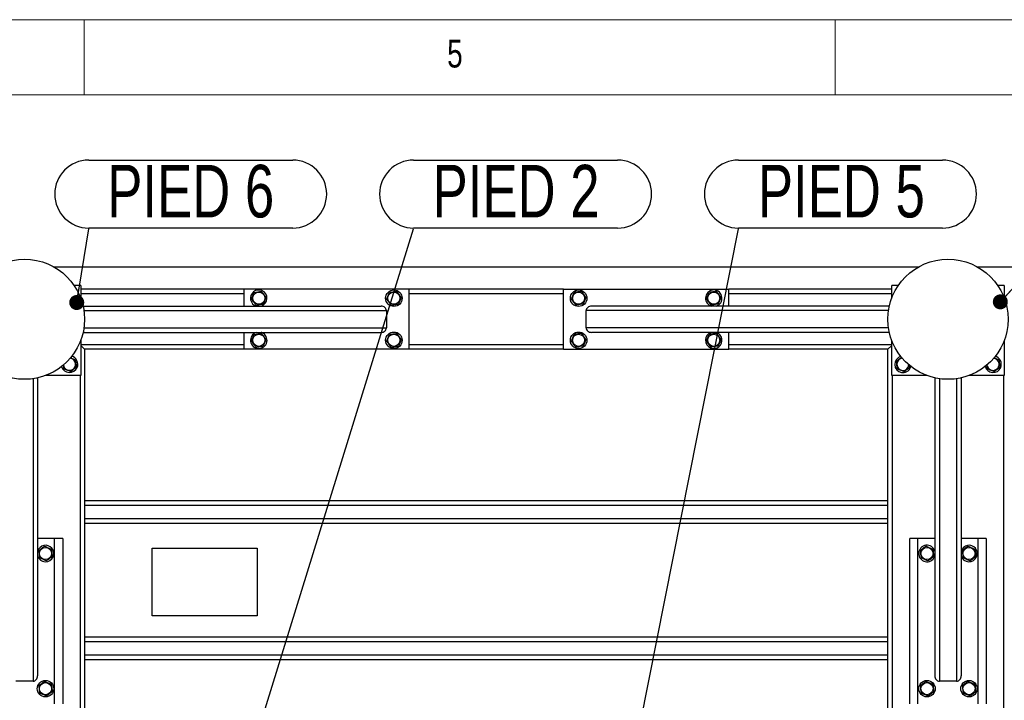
# Model space of a CAD drawing. Header units: millimetres. Extents: x 5 to 589, y 5 to 415.
# Tile 38 of 115: x 193 to 258, y 370 to 415. Entities that reach past the tile are written whole.
import ezdxf

# ---------------------------------------------------------------- set-up
doc = ezdxf.new("R2010")
doc.units = ezdxf.units.MM
doc.layers.add('NOTES', color=6, linetype='Continuous')
doc.layers.add('TRAIT-FORT', color=4, linetype='Continuous', lineweight=25)
doc.styles.add('SLDTEXTSTYLE0', font='TXT', dxfattribs={"width": 0.75})
doc.dimstyles.new('SLDDIMSTYLE3', dxfattribs={"dimtxt": 0.18, "dimasz": 1, "dimexe": 0, "dimexo": 0.0625, "dimgap": 0, "dimtad": 0, "dimtih": 1, "dimtoh": 1, "dimdec": 0, "dimrnd": 1e-09, "dimzin": 0, "dimdsep": 46, "dimtxsty": 'Standard', "dimblk1": 'DOT', "dimblk2": 'DOT', "dimsah": 1, "dimcen": 0.09, "dimadec": 0, "dimazin": 0, "dimtfac": 1, "dimtdec": 0, "dimtofl": 0, "dimtmove": 0, "dimatfit": 3, "dimldrblk": 'DOT', "dimfxl": 1, "dimfrac": 2, "dimtolj": 1, "dimtzin": 0, "dimarcsym": 0})

# ---------------------------------------------------------------- blocks, each defined once
blk = doc.blocks.new('SW_NOTE_14')
at = {"layer": 'NOTES', "color": 0}
for p, q in [((0, 4.574), (13.585, 4.574)), ((13.585, 0.046), (0, 0.046))]:
    blk.add_line(p, q, dxfattribs=at)
for centre, start, end in [((0, 2.31), 90, 270), ((13.585, 2.31), 270, 90)]:
    blk.add_arc(centre, 2.264, start, end, dxfattribs=at)
at = {"layer": 'NOTES', "color": 0, "insert": (6.794, 4.256), "char_height": 3.5, "attachment_point": 2, "style": 'SLDTEXTSTYLE0'}
blk.add_mtext('PIED 6', dxfattribs=at)
blk = doc.blocks.new('_DOT')
at = {"color": 0, "linetype": 'ByBlock', "lineweight": -2}
blk.add_line((-0.5, 0), (-1, 0), dxfattribs=at)
at = {"color": 0, "linetype": 'ByBlock', "const_width": 0.5}
blk.add_lwpolyline([(-0.25, 0, 1), (0.25, 0, 1)], format="xyb", close=True, dxfattribs=at)
blk = doc.blocks.new('SW_NOTE_26')
at = {"layer": 'NOTES', "color": 0}
for p, q in [((0, 4.574), (13.585, 4.574)), ((13.585, 0.046), (0, 0.046))]:
    blk.add_line(p, q, dxfattribs=at)
for centre, start, end in [((0, 2.31), 90, 270), ((13.585, 2.31), 270, 90)]:
    blk.add_arc(centre, 2.264, start, end, dxfattribs=at)
at = {"layer": 'NOTES', "color": 0, "insert": (6.824, 4.256), "char_height": 3.5, "attachment_point": 2, "style": 'SLDTEXTSTYLE0'}
blk.add_mtext('PIED 2', dxfattribs=at)
blk = doc.blocks.new('SW_NOTE_31')
at = {"layer": 'NOTES', "color": 0}
for p, q in [((0, 4.574), (13.585, 4.574)), ((13.585, 0.046), (0, 0.046))]:
    blk.add_line(p, q, dxfattribs=at)
for centre, start, end in [((0, 2.31), 90, 270), ((13.585, 2.31), 270, 90)]:
    blk.add_arc(centre, 2.264, start, end, dxfattribs=at)
at = {"layer": 'NOTES', "color": 0, "insert": (6.852, 4.256), "char_height": 3.5, "attachment_point": 2, "style": 'SLDTEXTSTYLE0'}
blk.add_mtext('PIED 5', dxfattribs=at)

msp = doc.modelspace()

# ---------------------------------------------------------------- linework, layer by layer
at = {"color": 7, "linetype": 'Continuous', "lineweight": 18}
for p, q in [((589, 415), (5, 415)), ((197, 415), (197, 410)), ((247, 410), (247, 415)), ((584, 410), (10, 410))]:
    msp.add_line(p, q, dxfattribs=at)
at = {"layer": 'TRAIT-FORT', "color": 4, "linetype": 'Continuous', "lineweight": 25}
for p, q in [((194.95676, 398.55196), (252.58377, 398.55196)), ((256.45676, 398.55196), (301.08377, 398.55196)), ((196.77027, 397.30196), (196.32745, 397.30196)), ((196.77027, 397.30196), (196.77027, 396.4439)), ((207.62027, 397.05196), (196.77027, 397.05196)), ((207.62027, 396.75196), (196.77027, 396.75196)), ((207.62027, 397.05196), (207.62027, 395.92696)), ((218.62027, 397.05196), (207.62027, 397.05196)), ((218.62027, 397.05196), (218.62027, 393.05196)), ((228.92027, 397.05196), (218.62027, 397.05196)), ((228.92027, 396.75196), (218.62027, 396.75196)), ((228.92027, 393.05196), (228.92027, 397.05196)), ((228.92027, 397.05196), (239.92027, 397.05196)), ((239.92027, 395.92696), (239.92027, 397.05196)), ((250.77027, 397.05196), (239.92027, 397.05196)), ((250.77027, 396.75196), (239.92027, 396.75196)), ((250.77027, 396.4439), (250.77027, 397.30196)), ((251.21308, 397.30196), (250.77027, 397.30196)), ((258.27027, 397.30196), (257.82745, 397.30196)), ((258.27027, 397.30196), (258.27027, 396.4439)), ((196.92339, 395.92696), (216.76467, 395.92696)), ((196.97872, 395.62696), (217.12027, 395.62696)), ((217.12027, 395.62696), (217.12027, 394.47696)), ((230.42027, 394.47696), (230.42027, 395.62696)), ((250.56181, 395.62696), (230.42027, 395.62696)), ((250.61714, 395.92696), (230.77586, 395.92696)), ((238.70959, 395.94391), (238.75633, 395.92696)), ((196.92339, 394.17696), (216.76467, 394.17696)), ((196.97872, 394.47696), (217.12027, 394.47696)), ((207.62027, 394.17696), (207.62027, 393.05196)), ((208.83094, 394.16001), (208.7842, 394.17696)), ((250.56181, 394.47696), (230.42027, 394.47696)), ((250.61714, 394.17696), (230.77586, 394.17696)), ((239.92027, 393.05196), (239.92027, 394.17696)), ((196.77027, 393.66002), (196.77027, 391.30196)), ((250.77027, 391.30196), (250.77027, 393.66002)), ((258.27027, 393.66002), (258.27027, 391.30196)), ((207.62027, 393.35196), (196.77027, 393.35196)), ((197.02027, 393.05196), (196.77027, 393.30196)), ((196.77027, 393.30196), (197.02027, 393.05196)), ((207.62027, 393.05196), (197.02027, 393.05196)), ((197.02027, 393.05196), (197.02027, 328.30196)), ((218.62027, 393.05196), (207.62027, 393.05196)), ((228.92027, 393.35196), (218.62027, 393.35196)), ((228.92027, 393.05196), (218.62027, 393.05196)), ((228.92027, 393.05196), (239.92027, 393.05196)), ((250.77027, 393.35196), (239.92027, 393.35196)), ((250.52027, 393.05196), (239.92027, 393.05196)), ((250.52027, 393.05196), (250.77027, 393.30196)), ((250.77027, 393.30196), (250.52027, 393.05196)), ((250.52027, 328.30196), (250.52027, 393.05196)), ((252.02832, 391.84128), (252.0535, 391.91721)), ((193.59527, 391.0935), (193.59527, 370.95196)), ((193.89527, 391.14884), (193.89527, 371.30755)), ((196.77027, 391.30196), (194.41221, 391.30196)), ((196.72027, 391.30196), (196.72027, 330.05196)), ((253.12832, 391.30196), (250.77027, 391.30196)), ((250.82027, 330.05196), (250.82027, 391.30196)), ((253.64527, 391.14884), (253.64527, 371.30755)), ((253.94527, 391.0935), (253.94527, 370.95196)), ((255.09527, 391.0935), (255.09527, 370.95196)), ((255.39527, 391.14884), (255.39527, 371.30755)), ((258.27027, 391.30196), (255.91221, 391.30196)), ((258.22027, 391.30196), (258.22027, 330.05196)), ((250.52027, 382.95862), (197.02027, 382.95862)), ((250.52027, 382.65862), (197.02027, 382.65862)), ((250.52027, 381.75862), (197.02027, 381.75862)), ((250.52027, 381.45862), (197.02027, 381.45862)), ((195.02027, 380.45196), (193.89527, 380.45196)), ((195.02027, 369.45196), (195.02027, 380.45196)), ((195.57027, 380.45196), (195.02027, 380.45196)), ((195.57027, 380.45196), (195.57027, 369.45196)), ((252.52027, 380.45196), (251.97027, 380.45196)), ((251.97027, 369.45196), (251.97027, 380.45196)), ((253.64527, 380.45196), (252.52027, 380.45196)), ((252.52027, 369.45196), (252.52027, 380.45196)), ((256.52027, 380.45196), (255.39527, 380.45196)), ((256.52027, 369.45196), (256.52027, 380.45196)), ((257.07027, 380.45196), (256.52027, 380.45196)), ((257.07027, 380.45196), (257.07027, 369.45196)), ((201.52027, 379.80196), (208.52027, 379.80196)), ((201.52027, 375.30196), (201.52027, 379.80196)), ((208.52027, 379.80196), (208.52027, 375.30196)), ((253.62832, 379.24128), (253.64527, 379.28802)), ((208.52027, 375.30196), (201.52027, 375.30196)), ((250.52027, 373.87728), (197.02027, 373.87728)), ((250.52027, 373.57728), (197.02027, 373.57728)), ((250.52027, 372.67728), (197.02027, 372.67728)), ((250.52027, 372.37728), (197.02027, 372.37728)), ((193.59527, 370.95196), (192.44527, 370.95196)), ((255.09527, 370.95196), (253.94527, 370.95196))]:
    msp.add_line(p, q, dxfattribs=at)
for centre, radius in [((193.02027, 395.05196), 4), ((254.52027, 395.05196), 4), ((208.62027, 396.45196), 0.40375), ((217.62027, 396.45196), 0.55), ((217.62027, 396.45196), 0.40375), ((229.92027, 396.45196), 0.55), ((229.92027, 396.45196), 0.40375), ((238.92027, 396.45196), 0.40375), ((217.62027, 393.65196), 0.55), ((229.92027, 393.65196), 0.55), ((208.62027, 393.65196), 0.40375), ((217.62027, 393.65196), 0.40375), ((229.92027, 393.65196), 0.40375), ((238.92027, 393.65196), 0.40375), ((194.42027, 379.45196), 0.40375), ((253.12027, 379.45196), 0.40375), ((255.92027, 379.45196), 0.40375), ((194.42027, 370.45196), 0.55), ((194.42027, 370.45196), 0.40375), ((253.12027, 370.45196), 0.55), ((253.12027, 370.45196), 0.40375), ((255.92027, 370.45196), 0.55), ((255.92027, 370.45196), 0.40375)]:
    msp.add_circle(centre, radius, dxfattribs=at)
for centre, radius, start, end in [((208.62027, 396.45196), 0.55, 67.4773264, 252.6585572), ((208.62027, 396.45196), 0.55, 287.3414428, 67.4773264), ((238.92027, 396.45196), 0.55, 287.3414428, 247.4773264), ((208.62027, 393.65196), 0.55, 107.3414428, 67.4773264), ((238.92027, 393.65196), 0.55, 107.3414428, 247.4773264), ((238.92027, 393.65196), 0.55, 247.4773264, 72.6585572), ((196.02027, 392.05196), 0.40375, 7.0937795, 84.1400794), ((196.02027, 392.05196), 0.55, 337.4773264, 74.5328947), ((251.52027, 392.05196), 0.55, 104.2408598, 337.4773264), ((251.52027, 392.05196), 0.40375, 95.8572414, 354.142756), ((257.52027, 392.05196), 0.40375, 7.0937795, 85.6992018), ((257.52027, 392.05196), 0.55, 337.4773264, 75.3912445), ((196.02027, 392.05196), 0.55, 195.4671195, 337.4773264), ((196.02027, 392.05196), 0.40375, 185.8599239, 7.0937795), ((257.52027, 392.05196), 0.55, 194.0593647, 337.4773264), ((257.52027, 392.05196), 0.40375, 183.8848843, 7.0937795), ((194.42027, 379.45196), 0.55, 337.4773264, 162.6585572), ((253.12027, 379.45196), 0.55, 17.3414428, 337.4773264), ((255.92027, 379.45196), 0.55, 337.4773264, 162.6585572), ((194.42027, 379.45196), 0.55, 197.3414428, 337.4773264), ((255.92027, 379.45196), 0.55, 197.3414428, 337.4773264)]:
    msp.add_arc(centre, radius, start, end, dxfattribs=at)
for centre, major_axis, start_param, end_param in [((216.76467, 395.62696), (0.35559, 0), 0, 1.57079633), ((230.77586, 395.62696), (-0.35559, 0), 4.71238898, 6.28318531), ((216.76467, 394.47696), (0.35559, 0), 4.71238898, 6.28318531), ((230.77586, 394.47696), (-0.35559, 0), 0, 1.57079633), ((193.59527, 371.30755), (0, -0.35559), 0, 1.57079633), ((253.94527, 371.30755), (0, -0.35559), 4.71238898, 6.28318531), ((255.09527, 371.30755), (0, -0.35559), 0, 1.57079633)]:
    msp.add_ellipse(centre, major_axis=major_axis, ratio=0.84366149, start_param=start_param, end_param=end_param, dxfattribs=at)
for points, knots in [([(208.13327, 396.39136), (208.14985, 396.43059), (208.18337, 396.50991), (208.23303, 396.62743), (208.2805, 396.73978), (208.3096, 396.80865), (208.32429, 396.8434)], [0, 0, 0, 0, 0.26460494, 0.53494775, 0.76534313, 1, 1, 1, 1]), ([(208.32429, 396.8434), (208.38625, 396.85112), (208.48872, 396.86387), (208.63735, 396.88236), (208.73734, 396.89481), (208.79486, 396.90197), (208.81128, 396.90401)], [0, 0, 0, 0, 0.38554949, 0.63764185, 0.89654625, 1, 1, 1, 1]), ([(209.10726, 396.51256), (209.08157, 396.54654), (209.02963, 396.61522), (208.95268, 396.71699), (208.87913, 396.81428), (208.83403, 396.87392), (208.81128, 396.90401)], [0, 0, 0, 0, 0.26460494, 0.53494775, 0.76534313, 1, 1, 1, 1]), ([(217.13327, 396.39136), (217.14985, 396.43059), (217.18337, 396.50991), (217.23303, 396.62743), (217.2805, 396.73978), (217.3096, 396.80865), (217.32429, 396.8434)], [0, 0, 0, 0, 0.26460494, 0.53494775, 0.76534313, 1, 1, 1, 1]), ([(217.32429, 396.8434), (217.38625, 396.85112), (217.48872, 396.86387), (217.63735, 396.88236), (217.73734, 396.89481), (217.79486, 396.90197), (217.81128, 396.90401)], [0, 0, 0, 0, 0.38554949, 0.63764185, 0.89654625, 1, 1, 1, 1]), ([(218.10726, 396.51256), (218.08157, 396.54654), (218.02963, 396.61522), (217.95268, 396.71699), (217.87913, 396.81428), (217.83403, 396.87392), (217.81128, 396.90401)], [0, 0, 0, 0, 0.26460494, 0.53494775, 0.76534313, 1, 1, 1, 1]), ([(229.43327, 396.39136), (229.44985, 396.43059), (229.48337, 396.50991), (229.53303, 396.62743), (229.5805, 396.73978), (229.6096, 396.80865), (229.62429, 396.8434)], [0, 0, 0, 0, 0.26460494, 0.53494775, 0.76534313, 1, 1, 1, 1]), ([(230.11128, 396.90401), (230.04932, 396.8963), (229.94684, 396.88355), (229.79821, 396.86505), (229.69822, 396.85261), (229.64071, 396.84545), (229.62429, 396.8434)], [0, 0, 0, 0, 0.38554949, 0.63764185, 0.89654625, 1, 1, 1, 1]), ([(230.40726, 396.51256), (230.38157, 396.54654), (230.32963, 396.61522), (230.25268, 396.71699), (230.17913, 396.81428), (230.13403, 396.87392), (230.11128, 396.90401)], [0, 0, 0, 0, 0.26460494, 0.53494775, 0.76534313, 1, 1, 1, 1]), ([(238.43327, 396.39136), (238.44985, 396.43059), (238.48337, 396.50991), (238.53303, 396.62743), (238.5805, 396.73978), (238.6096, 396.80865), (238.62429, 396.8434)], [0, 0, 0, 0, 0.26460494, 0.53494775, 0.76534313, 1, 1, 1, 1]), ([(239.11128, 396.90401), (239.04932, 396.8963), (238.94684, 396.88355), (238.79821, 396.86505), (238.69822, 396.85261), (238.64071, 396.84545), (238.62429, 396.8434)], [0, 0, 0, 0, 0.38554949, 0.63764185, 0.89654625, 1, 1, 1, 1]), ([(239.40726, 396.51256), (239.38157, 396.54654), (239.32963, 396.61522), (239.25268, 396.71699), (239.17913, 396.81428), (239.13403, 396.87392), (239.11128, 396.90401)], [0, 0, 0, 0, 0.26460494, 0.53494775, 0.76534313, 1, 1, 1, 1]), ([(208.13327, 396.39136), (208.15896, 396.35738), (208.2109, 396.2887), (208.28785, 396.18693), (208.3614, 396.08964), (208.4065, 396.03), (208.42925, 395.99991)], [0, 0, 0, 0, 0.26460494, 0.53494775, 0.76534313, 1, 1, 1, 1]), ([(208.42925, 395.99991), (208.49122, 396.00762), (208.59369, 396.02037), (208.74232, 396.03887), (208.84231, 396.05131), (208.89983, 396.05847), (208.91625, 396.06052)], [0, 0, 0, 0, 0.38554949, 0.63764185, 0.89654625, 1, 1, 1, 1]), ([(209.10726, 396.51256), (209.09068, 396.47333), (209.05716, 396.39401), (209.0075, 396.27649), (208.96003, 396.16414), (208.93093, 396.09527), (208.91625, 396.06052)], [0, 0, 0, 0, 0.26460494, 0.53494775, 0.76534313, 1, 1, 1, 1]), ([(217.13327, 396.39136), (217.15896, 396.35738), (217.2109, 396.2887), (217.28785, 396.18693), (217.3614, 396.08964), (217.4065, 396.03), (217.42925, 395.99991)], [0, 0, 0, 0, 0.26460494, 0.53494775, 0.76534313, 1, 1, 1, 1]), ([(217.42925, 395.99991), (217.49122, 396.00762), (217.59369, 396.02037), (217.74232, 396.03887), (217.84231, 396.05131), (217.89983, 396.05847), (217.91625, 396.06052)], [0, 0, 0, 0, 0.38554949, 0.63764185, 0.89654625, 1, 1, 1, 1]), ([(218.10726, 396.51256), (218.09068, 396.47333), (218.05716, 396.39401), (218.0075, 396.27649), (217.96003, 396.16414), (217.93093, 396.09527), (217.91625, 396.06052)], [0, 0, 0, 0, 0.26460494, 0.53494775, 0.76534313, 1, 1, 1, 1]), ([(229.43327, 396.39136), (229.45896, 396.35738), (229.5109, 396.2887), (229.58785, 396.18693), (229.6614, 396.08964), (229.7065, 396.03), (229.72925, 395.99991)], [0, 0, 0, 0, 0.26460494, 0.53494775, 0.76534313, 1, 1, 1, 1]), ([(230.21625, 396.06052), (230.15429, 396.0528), (230.05181, 396.04005), (229.90318, 396.02156), (229.80319, 396.00911), (229.74567, 396.00195), (229.72925, 395.99991)], [0, 0, 0, 0, 0.38554949, 0.63764185, 0.89654625, 1, 1, 1, 1]), ([(230.40726, 396.51256), (230.39068, 396.47333), (230.35716, 396.39401), (230.3075, 396.27649), (230.26003, 396.16414), (230.23093, 396.09527), (230.21625, 396.06052)], [0, 0, 0, 0, 0.26460494, 0.53494775, 0.76534313, 1, 1, 1, 1]), ([(238.43327, 396.39136), (238.45896, 396.35738), (238.5109, 396.2887), (238.58785, 396.18693), (238.6614, 396.08964), (238.7065, 396.03), (238.72925, 395.99991)], [0, 0, 0, 0, 0.26460494, 0.53494775, 0.76534313, 1, 1, 1, 1]), ([(239.21625, 396.06052), (239.15429, 396.0528), (239.05181, 396.04005), (238.90318, 396.02156), (238.80319, 396.00911), (238.74567, 396.00195), (238.72925, 395.99991)], [0, 0, 0, 0, 0.38554949, 0.63764185, 0.89654625, 1, 1, 1, 1]), ([(239.40726, 396.51256), (239.39068, 396.47333), (239.35716, 396.39401), (239.3075, 396.27649), (239.26003, 396.16414), (239.23093, 396.09527), (239.21625, 396.06052)], [0, 0, 0, 0, 0.26460494, 0.53494775, 0.76534313, 1, 1, 1, 1]), ([(208.32429, 394.0434), (208.38625, 394.05112), (208.48872, 394.06387), (208.63735, 394.08236), (208.73734, 394.09481), (208.79486, 394.10197), (208.81128, 394.10401)], [0, 0, 0, 0, 0.38554949, 0.63764185, 0.89654625, 1, 1, 1, 1]), ([(209.10726, 393.71256), (209.08157, 393.74654), (209.02963, 393.81522), (208.95268, 393.91699), (208.87913, 394.01428), (208.83403, 394.07392), (208.81128, 394.10401)], [0, 0, 0, 0, 0.26460494, 0.53494775, 0.76534313, 1, 1, 1, 1]), ([(217.32429, 394.0434), (217.38625, 394.05112), (217.48872, 394.06387), (217.63735, 394.08236), (217.73734, 394.09481), (217.79486, 394.10197), (217.81128, 394.10401)], [0, 0, 0, 0, 0.38554949, 0.63764185, 0.89654625, 1, 1, 1, 1]), ([(218.10726, 393.71256), (218.08157, 393.74654), (218.02963, 393.81522), (217.95268, 393.91699), (217.87913, 394.01428), (217.83403, 394.07392), (217.81128, 394.10401)], [0, 0, 0, 0, 0.26460494, 0.53494775, 0.76534313, 1, 1, 1, 1]), ([(230.11128, 394.10401), (230.04932, 394.0963), (229.94684, 394.08355), (229.79821, 394.06505), (229.69822, 394.05261), (229.64071, 394.04545), (229.62429, 394.0434)], [0, 0, 0, 0, 0.38554949, 0.63764185, 0.89654625, 1, 1, 1, 1]), ([(230.40726, 393.71256), (230.38157, 393.74654), (230.32963, 393.81522), (230.25268, 393.91699), (230.17913, 394.01428), (230.13403, 394.07392), (230.11128, 394.10401)], [0, 0, 0, 0, 0.26460494, 0.53494775, 0.76534313, 1, 1, 1, 1]), ([(239.11128, 394.10401), (239.04932, 394.0963), (238.94684, 394.08355), (238.79821, 394.06505), (238.69822, 394.05261), (238.64071, 394.04545), (238.62429, 394.0434)], [0, 0, 0, 0, 0.38554949, 0.63764185, 0.89654625, 1, 1, 1, 1]), ([(239.40726, 393.71256), (239.38157, 393.74654), (239.32963, 393.81522), (239.25268, 393.91699), (239.17913, 394.01428), (239.13403, 394.07392), (239.11128, 394.10401)], [0, 0, 0, 0, 0.26460494, 0.53494775, 0.76534313, 1, 1, 1, 1]), ([(208.13327, 393.59136), (208.14985, 393.63059), (208.18337, 393.70991), (208.23303, 393.82743), (208.2805, 393.93978), (208.3096, 394.00865), (208.32429, 394.0434)], [0, 0, 0, 0, 0.26460494, 0.53494775, 0.76534313, 1, 1, 1, 1]), ([(208.13327, 393.59136), (208.15896, 393.55738), (208.2109, 393.4887), (208.28785, 393.38693), (208.3614, 393.28964), (208.4065, 393.23), (208.42925, 393.19991)], [0, 0, 0, 0, 0.26460494, 0.53494775, 0.76534313, 1, 1, 1, 1]), ([(209.10726, 393.71256), (209.09068, 393.67333), (209.05716, 393.59401), (209.0075, 393.47649), (208.96003, 393.36414), (208.93093, 393.29527), (208.91625, 393.26052)], [0, 0, 0, 0, 0.26460494, 0.53494775, 0.76534313, 1, 1, 1, 1]), ([(217.13327, 393.59136), (217.14985, 393.63059), (217.18337, 393.70991), (217.23303, 393.82743), (217.2805, 393.93978), (217.3096, 394.00865), (217.32429, 394.0434)], [0, 0, 0, 0, 0.26460494, 0.53494775, 0.76534313, 1, 1, 1, 1]), ([(217.13327, 393.59136), (217.15896, 393.55738), (217.2109, 393.4887), (217.28785, 393.38693), (217.3614, 393.28964), (217.4065, 393.23), (217.42925, 393.19991)], [0, 0, 0, 0, 0.26460494, 0.53494775, 0.76534313, 1, 1, 1, 1]), ([(218.10726, 393.71256), (218.09068, 393.67333), (218.05716, 393.59401), (218.0075, 393.47649), (217.96003, 393.36414), (217.93093, 393.29527), (217.91625, 393.26052)], [0, 0, 0, 0, 0.26460494, 0.53494775, 0.76534313, 1, 1, 1, 1]), ([(229.43327, 393.59136), (229.44985, 393.63059), (229.48337, 393.70991), (229.53303, 393.82743), (229.5805, 393.93978), (229.6096, 394.00865), (229.62429, 394.0434)], [0, 0, 0, 0, 0.26460494, 0.53494775, 0.76534313, 1, 1, 1, 1]), ([(229.43327, 393.59136), (229.45896, 393.55738), (229.5109, 393.4887), (229.58785, 393.38693), (229.6614, 393.28964), (229.7065, 393.23), (229.72925, 393.19991)], [0, 0, 0, 0, 0.26460494, 0.53494775, 0.76534313, 1, 1, 1, 1]), ([(230.40726, 393.71256), (230.39068, 393.67333), (230.35716, 393.59401), (230.3075, 393.47649), (230.26003, 393.36414), (230.23093, 393.29527), (230.21625, 393.26052)], [0, 0, 0, 0, 0.26460494, 0.53494775, 0.76534313, 1, 1, 1, 1]), ([(238.43327, 393.59136), (238.44985, 393.63059), (238.48337, 393.70991), (238.53303, 393.82743), (238.5805, 393.93978), (238.6096, 394.00865), (238.62429, 394.0434)], [0, 0, 0, 0, 0.26460494, 0.53494775, 0.76534313, 1, 1, 1, 1]), ([(238.43327, 393.59136), (238.45896, 393.55738), (238.5109, 393.4887), (238.58785, 393.38693), (238.6614, 393.28964), (238.7065, 393.23), (238.72925, 393.19991)], [0, 0, 0, 0, 0.26460494, 0.53494775, 0.76534313, 1, 1, 1, 1]), ([(239.40726, 393.71256), (239.39068, 393.67333), (239.35716, 393.59401), (239.3075, 393.47649), (239.26003, 393.36414), (239.23093, 393.29527), (239.21625, 393.26052)], [0, 0, 0, 0, 0.26460494, 0.53494775, 0.76534313, 1, 1, 1, 1]), ([(208.42925, 393.19991), (208.49122, 393.20762), (208.59369, 393.22037), (208.74232, 393.23887), (208.84231, 393.25131), (208.89983, 393.25847), (208.91625, 393.26052)], [0, 0, 0, 0, 0.38554949, 0.63764185, 0.89654625, 1, 1, 1, 1]), ([(217.42925, 393.19991), (217.49122, 393.20762), (217.59369, 393.22037), (217.74232, 393.23887), (217.84231, 393.25131), (217.89983, 393.25847), (217.91625, 393.26052)], [0, 0, 0, 0, 0.38554949, 0.63764185, 0.89654625, 1, 1, 1, 1]), ([(230.21625, 393.26052), (230.15429, 393.2528), (230.05181, 393.24005), (229.90318, 393.22156), (229.80319, 393.20911), (229.74567, 393.20195), (229.72925, 393.19991)], [0, 0, 0, 0, 0.38554949, 0.63764185, 0.89654625, 1, 1, 1, 1]), ([(239.21625, 393.26052), (239.15429, 393.2528), (239.05181, 393.24005), (238.90318, 393.22156), (238.80319, 393.20911), (238.74567, 393.20195), (238.72925, 393.19991)], [0, 0, 0, 0, 0.38554949, 0.63764185, 0.89654625, 1, 1, 1, 1]), ([(196.08668, 392.48528), (196.12501, 392.46908), (196.19846, 392.43805), (196.30812, 392.39171), (196.37697, 392.36262), (196.41171, 392.34794)], [0, 0, 0, 0, 0.35098757, 0.67252018, 1, 1, 1, 1]), ([(196.41171, 392.34794), (196.41942, 392.28598), (196.43217, 392.18351), (196.45067, 392.03488), (196.46311, 391.93488), (196.47027, 391.87737), (196.47231, 391.86095)], [0, 0, 0, 0, 0.38554949, 0.63764185, 0.89654625, 1, 1, 1, 1]), ([(251.43388, 392.51946), (251.40843, 392.50021), (251.34824, 392.4547), (251.25521, 392.38436), (251.15796, 392.31082), (251.09831, 392.26573), (251.06822, 392.24297)], [0, 0, 0, 0, 0.21217972, 0.50179487, 0.74861479, 1, 1, 1, 1]), ([(251.06822, 392.24297), (251.07593, 392.18101), (251.08868, 392.07854), (251.10718, 391.92991), (251.11962, 391.82991), (251.12678, 391.7724), (251.12882, 391.75598)], [0, 0, 0, 0, 0.38554949, 0.63764185, 0.89654625, 1, 1, 1, 1]), ([(257.58668, 392.48528), (257.62501, 392.46908), (257.69846, 392.43805), (257.80812, 392.39171), (257.87697, 392.36262), (257.91171, 392.34794)], [0, 0, 0, 0, 0.350987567, 0.672520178, 1, 1, 1, 1]), ([(257.91171, 392.34794), (257.91942, 392.28598), (257.93217, 392.18351), (257.95067, 392.03488), (257.96311, 391.93488), (257.97027, 391.87737), (257.97231, 391.86095)], [0, 0, 0, 0, 0.38554949, 0.63764185, 0.89654625, 1, 1, 1, 1]), ([(195.59802, 392.00352), (195.60101, 391.97945), (195.60932, 391.9127), (195.61962, 391.82991), (195.62678, 391.7724), (195.62882, 391.75598)], [0, 0, 0, 0, 0.28721744, 0.79649959, 1, 1, 1, 1]), ([(196.08087, 391.56497), (196.04164, 391.58155), (195.96231, 391.61506), (195.84479, 391.66472), (195.73245, 391.71219), (195.66357, 391.7413), (195.62882, 391.75598)], [0, 0, 0, 0, 0.26460494, 0.53494775, 0.76534313, 1, 1, 1, 1]), ([(196.08087, 391.56497), (196.11484, 391.59066), (196.18353, 391.64259), (196.2853, 391.71954), (196.38258, 391.7931), (196.44222, 391.83819), (196.47231, 391.86095)], [0, 0, 0, 0, 0.26460494, 0.53494775, 0.76534313, 1, 1, 1, 1]), ([(251.58087, 391.56497), (251.54164, 391.58155), (251.46231, 391.61506), (251.34479, 391.66472), (251.23245, 391.71219), (251.16357, 391.7413), (251.12882, 391.75598)], [0, 0, 0, 0, 0.26460494, 0.53494775, 0.76534313, 1, 1, 1, 1]), ([(251.58087, 391.56497), (251.61484, 391.59066), (251.68353, 391.64259), (251.7853, 391.71954), (251.88258, 391.7931), (251.94222, 391.83819), (251.97231, 391.86095)], [0, 0, 0, 0, 0.26460494, 0.53494775, 0.76534313, 1, 1, 1, 1]), ([(251.95683, 391.98539), (251.95996, 391.96022), (251.96519, 391.91816), (251.97027, 391.87734), (251.97231, 391.86095)], [0, 0, 0, 0, 0.59842404, 1, 1, 1, 1]), ([(257.09802, 392.00352), (257.10101, 391.97945), (257.10932, 391.9127), (257.11962, 391.82991), (257.12678, 391.7724), (257.12882, 391.75598)], [0, 0, 0, 0, 0.28721744, 0.79649959, 1, 1, 1, 1]), ([(257.58087, 391.56497), (257.54164, 391.58155), (257.46231, 391.61506), (257.34479, 391.66472), (257.23245, 391.71219), (257.16357, 391.7413), (257.12882, 391.75598)], [0, 0, 0, 0, 0.26460494, 0.53494775, 0.76534313, 1, 1, 1, 1]), ([(257.58087, 391.56497), (257.61484, 391.59066), (257.68353, 391.64259), (257.7853, 391.71954), (257.88258, 391.7931), (257.94222, 391.83819), (257.97231, 391.86095)], [0, 0, 0, 0, 0.26460494, 0.53494775, 0.76534313, 1, 1, 1, 1]), ([(194.35966, 379.93895), (194.32569, 379.91326), (194.257, 379.86133), (194.15523, 379.78438), (194.05795, 379.71082), (193.99831, 379.66573), (193.96822, 379.64297)], [0, 0, 0, 0, 0.26460494, 0.53494775, 0.76534313, 1, 1, 1, 1]), ([(194.35966, 379.93895), (194.3989, 379.92237), (194.47822, 379.88886), (194.59574, 379.8392), (194.70808, 379.79173), (194.77696, 379.76262), (194.81171, 379.74794)], [0, 0, 0, 0, 0.26460494, 0.53494775, 0.76534313, 1, 1, 1, 1]), ([(194.81171, 379.74794), (194.81942, 379.68598), (194.83217, 379.58351), (194.85067, 379.43488), (194.86311, 379.33488), (194.87027, 379.27737), (194.87231, 379.26095)], [0, 0, 0, 0, 0.385549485, 0.637641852, 0.896546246, 1, 1, 1, 1]), ([(253.05966, 379.93895), (253.02569, 379.91326), (252.957, 379.86133), (252.85523, 379.78438), (252.75795, 379.71082), (252.69831, 379.66573), (252.66822, 379.64297)], [0, 0, 0, 0, 0.26460494, 0.53494775, 0.76534313, 1, 1, 1, 1]), ([(253.05966, 379.93895), (253.0989, 379.92237), (253.17822, 379.88886), (253.29574, 379.8392), (253.40808, 379.79173), (253.47696, 379.76262), (253.51171, 379.74794)], [0, 0, 0, 0, 0.26460494, 0.53494775, 0.76534313, 1, 1, 1, 1]), ([(253.51171, 379.74794), (253.51942, 379.68598), (253.53217, 379.58351), (253.55067, 379.43488), (253.56311, 379.33488), (253.57027, 379.27737), (253.57231, 379.26095)], [0, 0, 0, 0, 0.385549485, 0.637641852, 0.896546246, 1, 1, 1, 1]), ([(255.85966, 379.93895), (255.82569, 379.91326), (255.757, 379.86133), (255.65523, 379.78438), (255.55795, 379.71082), (255.49831, 379.66573), (255.46822, 379.64297)], [0, 0, 0, 0, 0.26460494, 0.53494775, 0.76534313, 1, 1, 1, 1]), ([(255.85966, 379.93895), (255.8989, 379.92237), (255.97822, 379.88886), (256.09574, 379.8392), (256.20808, 379.79173), (256.27696, 379.76262), (256.31171, 379.74794)], [0, 0, 0, 0, 0.26460494, 0.53494775, 0.76534313, 1, 1, 1, 1]), ([(256.31171, 379.74794), (256.31942, 379.68598), (256.33217, 379.58351), (256.35067, 379.43488), (256.36311, 379.33488), (256.37027, 379.27737), (256.37231, 379.26095)], [0, 0, 0, 0, 0.385549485, 0.637641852, 0.896546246, 1, 1, 1, 1]), ([(193.96822, 379.64297), (193.97593, 379.58101), (193.98868, 379.47854), (194.00718, 379.32991), (194.01962, 379.22991), (194.02678, 379.1724), (194.02882, 379.15598)], [0, 0, 0, 0, 0.38554949, 0.63764185, 0.89654625, 1, 1, 1, 1]), ([(194.48087, 378.96497), (194.44164, 378.98155), (194.36231, 379.01506), (194.24479, 379.06472), (194.13245, 379.11219), (194.06357, 379.1413), (194.02882, 379.15598)], [0, 0, 0, 0, 0.26460494, 0.53494775, 0.76534313, 1, 1, 1, 1]), ([(194.48087, 378.96497), (194.51484, 378.99066), (194.58353, 379.04259), (194.6853, 379.11954), (194.78258, 379.1931), (194.84222, 379.23819), (194.87231, 379.26095)], [0, 0, 0, 0, 0.26460494, 0.53494775, 0.76534313, 1, 1, 1, 1]), ([(252.66822, 379.64297), (252.67593, 379.58101), (252.68868, 379.47854), (252.70718, 379.32991), (252.71962, 379.22991), (252.72678, 379.1724), (252.72882, 379.15598)], [0, 0, 0, 0, 0.38554949, 0.63764185, 0.89654625, 1, 1, 1, 1]), ([(253.18087, 378.96497), (253.14164, 378.98155), (253.06231, 379.01506), (252.94479, 379.06472), (252.83245, 379.11219), (252.76357, 379.1413), (252.72882, 379.15598)], [0, 0, 0, 0, 0.26460494, 0.53494775, 0.76534313, 1, 1, 1, 1]), ([(253.18087, 378.96497), (253.21484, 378.99066), (253.28353, 379.04259), (253.3853, 379.11954), (253.48258, 379.1931), (253.54222, 379.23819), (253.57231, 379.26095)], [0, 0, 0, 0, 0.26460494, 0.53494775, 0.76534313, 1, 1, 1, 1]), ([(255.46822, 379.64297), (255.47593, 379.58101), (255.48868, 379.47854), (255.50718, 379.32991), (255.51962, 379.22991), (255.52678, 379.1724), (255.52882, 379.15598)], [0, 0, 0, 0, 0.38554949, 0.63764185, 0.89654625, 1, 1, 1, 1]), ([(255.98087, 378.96497), (255.94164, 378.98155), (255.86231, 379.01506), (255.74479, 379.06472), (255.63245, 379.11219), (255.56357, 379.1413), (255.52882, 379.15598)], [0, 0, 0, 0, 0.26460494, 0.53494775, 0.76534313, 1, 1, 1, 1]), ([(255.98087, 378.96497), (256.01484, 378.99066), (256.08353, 379.04259), (256.1853, 379.11954), (256.28258, 379.1931), (256.34222, 379.23819), (256.37231, 379.26095)], [0, 0, 0, 0, 0.26460494, 0.53494775, 0.76534313, 1, 1, 1, 1]), ([(194.35966, 370.93895), (194.32569, 370.91326), (194.257, 370.86133), (194.15523, 370.78438), (194.05795, 370.71082), (193.99831, 370.66573), (193.96822, 370.64297)], [0, 0, 0, 0, 0.26460494, 0.53494775, 0.76534313, 1, 1, 1, 1]), ([(193.96822, 370.64297), (193.97593, 370.58101), (193.98868, 370.47854), (194.00718, 370.32991), (194.01962, 370.22991), (194.02678, 370.1724), (194.02882, 370.15598)], [0, 0, 0, 0, 0.38554949, 0.63764185, 0.89654625, 1, 1, 1, 1]), ([(194.35966, 370.93895), (194.3989, 370.92237), (194.47822, 370.88886), (194.59574, 370.8392), (194.70808, 370.79173), (194.77696, 370.76262), (194.81171, 370.74794)], [0, 0, 0, 0, 0.26460494, 0.53494775, 0.76534313, 1, 1, 1, 1]), ([(194.81171, 370.74794), (194.81942, 370.68598), (194.83217, 370.58351), (194.85067, 370.43488), (194.86311, 370.33488), (194.87027, 370.27737), (194.87231, 370.26095)], [0, 0, 0, 0, 0.385549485, 0.637641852, 0.896546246, 1, 1, 1, 1]), ([(253.05966, 370.93895), (253.02569, 370.91326), (252.957, 370.86133), (252.85523, 370.78438), (252.75795, 370.71082), (252.69831, 370.66573), (252.66822, 370.64297)], [0, 0, 0, 0, 0.26460494, 0.53494775, 0.76534313, 1, 1, 1, 1]), ([(252.66822, 370.64297), (252.67593, 370.58101), (252.68868, 370.47854), (252.70718, 370.32991), (252.71962, 370.22991), (252.72678, 370.1724), (252.72882, 370.15598)], [0, 0, 0, 0, 0.38554949, 0.63764185, 0.89654625, 1, 1, 1, 1]), ([(253.05966, 370.93895), (253.0989, 370.92237), (253.17822, 370.88886), (253.29574, 370.8392), (253.40808, 370.79173), (253.47696, 370.76262), (253.51171, 370.74794)], [0, 0, 0, 0, 0.26460494, 0.53494775, 0.76534313, 1, 1, 1, 1]), ([(253.51171, 370.74794), (253.51942, 370.68598), (253.53217, 370.58351), (253.55067, 370.43488), (253.56311, 370.33488), (253.57027, 370.27737), (253.57231, 370.26095)], [0, 0, 0, 0, 0.385549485, 0.637641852, 0.896546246, 1, 1, 1, 1]), ([(255.85966, 370.93895), (255.82569, 370.91326), (255.757, 370.86133), (255.65523, 370.78438), (255.55795, 370.71082), (255.49831, 370.66573), (255.46822, 370.64297)], [0, 0, 0, 0, 0.26460494, 0.53494775, 0.76534313, 1, 1, 1, 1]), ([(255.46822, 370.64297), (255.47593, 370.58101), (255.48868, 370.47854), (255.50718, 370.32991), (255.51962, 370.22991), (255.52678, 370.1724), (255.52882, 370.15598)], [0, 0, 0, 0, 0.38554949, 0.63764185, 0.89654625, 1, 1, 1, 1]), ([(255.85966, 370.93895), (255.8989, 370.92237), (255.97822, 370.88886), (256.09574, 370.8392), (256.20808, 370.79173), (256.27696, 370.76262), (256.31171, 370.74794)], [0, 0, 0, 0, 0.26460494, 0.53494775, 0.76534313, 1, 1, 1, 1]), ([(256.31171, 370.74794), (256.31942, 370.68598), (256.33217, 370.58351), (256.35067, 370.43488), (256.36311, 370.33488), (256.37027, 370.27737), (256.37231, 370.26095)], [0, 0, 0, 0, 0.385549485, 0.637641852, 0.896546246, 1, 1, 1, 1]), ([(194.48087, 369.96497), (194.44164, 369.98155), (194.36231, 370.01506), (194.24479, 370.06472), (194.13245, 370.11219), (194.06357, 370.1413), (194.02882, 370.15598)], [0, 0, 0, 0, 0.26460494, 0.53494775, 0.76534313, 1, 1, 1, 1]), ([(194.48087, 369.96497), (194.51484, 369.99066), (194.58353, 370.04259), (194.6853, 370.11954), (194.78258, 370.1931), (194.84222, 370.23819), (194.87231, 370.26095)], [0, 0, 0, 0, 0.26460494, 0.53494775, 0.76534313, 1, 1, 1, 1]), ([(253.18087, 369.96497), (253.14164, 369.98155), (253.06231, 370.01506), (252.94479, 370.06472), (252.83245, 370.11219), (252.76357, 370.1413), (252.72882, 370.15598)], [0, 0, 0, 0, 0.26460494, 0.53494775, 0.76534313, 1, 1, 1, 1]), ([(253.18087, 369.96497), (253.21484, 369.99066), (253.28353, 370.04259), (253.3853, 370.11954), (253.48258, 370.1931), (253.54222, 370.23819), (253.57231, 370.26095)], [0, 0, 0, 0, 0.26460494, 0.53494775, 0.76534313, 1, 1, 1, 1]), ([(255.98087, 369.96497), (255.94164, 369.98155), (255.86231, 370.01506), (255.74479, 370.06472), (255.63245, 370.11219), (255.56357, 370.1413), (255.52882, 370.15598)], [0, 0, 0, 0, 0.26460494, 0.53494775, 0.76534313, 1, 1, 1, 1]), ([(255.98087, 369.96497), (256.01484, 369.99066), (256.08353, 370.04259), (256.1853, 370.11954), (256.28258, 370.1931), (256.34222, 370.23819), (256.37231, 370.26095)], [0, 0, 0, 0, 0.26460494, 0.53494775, 0.76534313, 1, 1, 1, 1])]:
    msp.add_open_spline(points, degree=3, knots=knots, dxfattribs=at)

# ---------------------------------------------------------------- block references
at = {"layer": 'NOTES', "color": 211}
for name, p in [('SW_NOTE_14', (197.2956, 401.07725)), ('SW_NOTE_26', (218.93082, 401.07725)), ('SW_NOTE_31', (240.56604, 401.07725))]:
    msp.add_blockref(name, p, dxfattribs=at)

# ---------------------------------------------------------------- texts
at = {"layer": 'NOTES', "color": 211, "insert": (221.16667, 413.66802), "char_height": 1.85208, "attachment_point": 1, "style": 'SLDTEXTSTYLE0'}
msp.add_mtext('5', dxfattribs=at)

# ---------------------------------------------------------------- leaders
at = {"layer": 'NOTES', "color": 211}
for points in [[(196.4985, 396.16627), (197.2956, 401.07725)], [(196.56127, 328.72028), (218.93082, 401.07725)], [(226.41064, 329.70734), (240.56604, 401.07725)], [(256.93859, 322.77626), (283.96226, 401.07725)], [(258.00522, 396.20947), (262.57862, 401.07725)]]:
    msp.add_leader(points, dimstyle='SLDDIMSTYLE3', dxfattribs=at)

doc.saveas('drawing.dxf')
